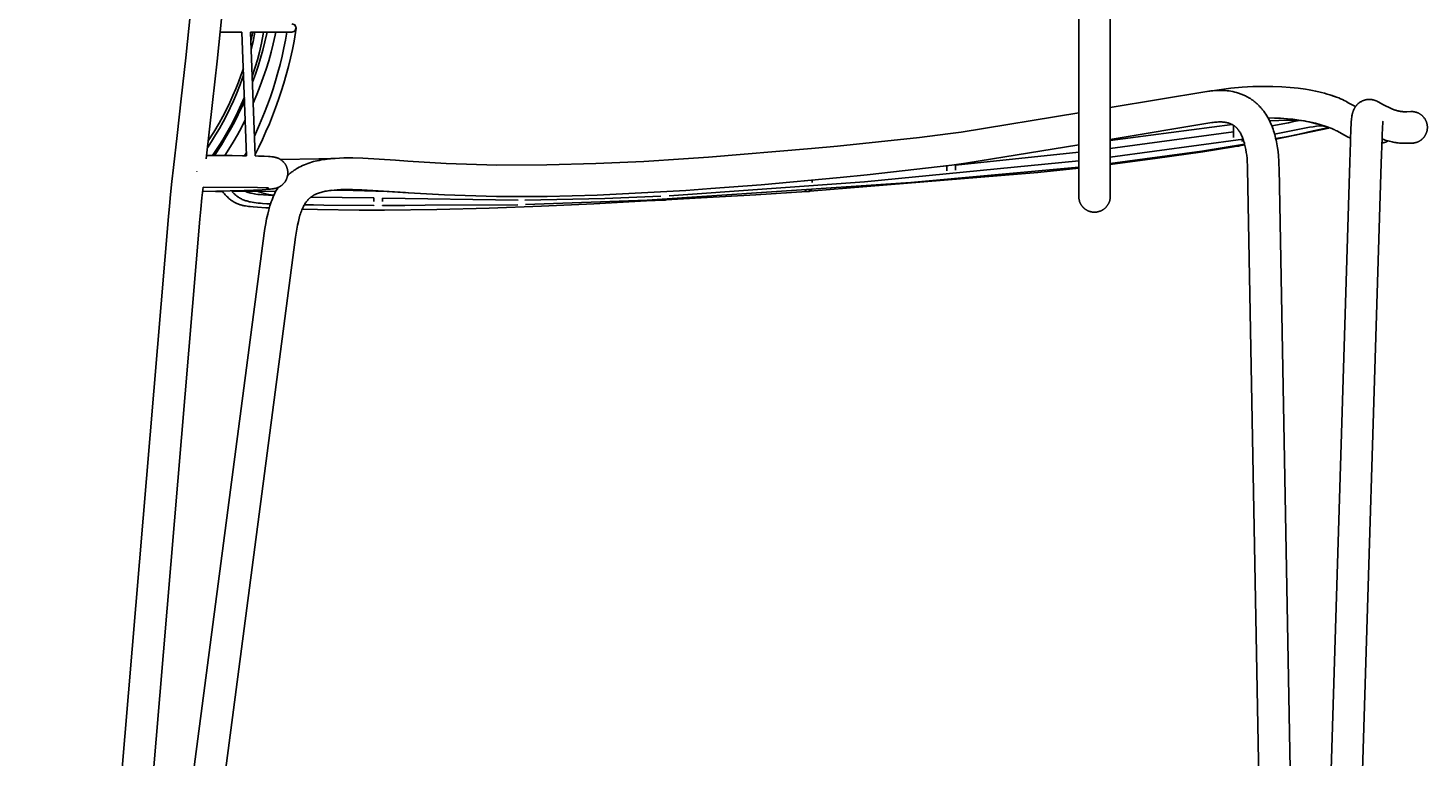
# Model space of a CAD drawing. Header units: centimetres. Extents: x 10373 to 15023, y -13038 to -10428.
# Tile 15 of 22: x 12276 to 12765, y -11287 to -11032. Entities that reach past the tile are written whole.
import ezdxf

# ---------------------------------------------------------------- set-up
doc = ezdxf.new("R2010")
doc.units = ezdxf.units.CM
doc.layers.add('CC-DIMENSION', color=251, linetype='Continuous')
doc.layers.add('Livello 1', color=250, linetype='Continuous')
doc.styles.add('Cassina', font='arial.ttf')
doc.dimstyles.new('ABACO custom interiors_ass', dxfattribs={"dimtxt": 3, "dimasz": 1, "dimexe": 1, "dimexo": 2, "dimgap": 0.5, "dimtad": 0, "dimdec": 1, "dimlfac": 0.1, "dimzin": 0, "dimdsep": 46, "dimtxsty": 'Cassina', "dimblk": 'NONE', "dimcen": 1, "dimclrd": 256, "dimclre": 256, "dimclrt": 7, "dimadec": 0, "dimazin": 0, "dimtfac": 1, "dimtdec": 1, "dimtofl": 0, "dimtmove": 1, "dimatfit": 2, "dimldrblk": 'OBLIQUE', "dimfxl": 1, "dimfxlon": 1, "dimtolj": 1, "dimtzin": 0, "dimarcsym": 1})

# ---------------------------------------------------------------- blocks, each defined once
blk = doc.blocks.new('*D108')
at = {"layer": 'CC-DIMENSION', "lineweight": -2, "transparency": 16777216}
for p, q in [((12116.32, -10677.02), (12076.32, -10677.02)), ((12096.32, -10677.02), (12096.32, -10979.45)), ((12096.32, -11532.47), (12096.32, -11230.04)), ((12116.32, -11532.47), (12076.32, -11532.47))]:
    blk.add_line(p, q, dxfattribs=at)
at = {"layer": 'Defpoints', "color": 0, "transparency": 16777216}
for p in [(12096.32, -10677.02), (12310.01, -10677.02), (12295.14, -11532.47)]:
    blk.add_point(p, dxfattribs=at)
at = {"layer": 'CC-DIMENSION', "color": 7, "transparency": 16777216, "char_height": 60, "attachment_point": 5, "rotation": 90, "style": 'Cassina'}
for s, insert in [("\\A1;[33.7'']", (12144.77, -11104.75)), ('\\A1;85.5', (12055.69, -11104.75))]:
    blk.add_mtext(s, dxfattribs=dict(at, insert=insert))
blk = doc.blocks.new('_None')
blk = doc.blocks.new('_Oblique')
at = {"color": 0, "linetype": 'ByBlock', "lineweight": -2}
blk.add_line((-0.5, -0.5), (0.5, 0.5), dxfattribs=at)
blk = doc.blocks.new('*D109')
at = {"layer": 'CC-DIMENSION', "lineweight": -2, "transparency": 16777216}
for p, q in [((12370.69, -10528.41), (12370.69, -10488.41)), ((12764.55, -10528.41), (12764.55, -10488.41)), ((12370.69, -10508.41), (12442.32, -10508.41)), ((12764.55, -10508.41), (12692.91, -10508.41))]:
    blk.add_line(p, q, dxfattribs=at)
at = {"layer": 'Defpoints', "color": 0, "transparency": 16777216}
for p in [(12370.69, -10508.41), (12370.69, -11015.72), (12764.55, -11066.36)]:
    blk.add_point(p, dxfattribs=at)
at = {"layer": 'CC-DIMENSION', "color": 7, "transparency": 16777216, "char_height": 60, "attachment_point": 5, "style": 'Cassina'}
for s, insert in [('\\A1;39.4', (12567.62, -10467.75)), ("\\A1;[15.5'']", (12567.62, -10556.86))]:
    blk.add_mtext(s, dxfattribs=dict(at, insert=insert))
blk = doc.blocks.new('*D112')
at = {"layer": 'CC-DIMENSION', "lineweight": -2, "transparency": 16777216}
for p, q in [((12283.36, -11807.11), (12283.36, -11847.11)), ((12764.3, -11807.11), (12764.3, -11847.11)), ((12283.36, -11827.11), (12398.54, -11827.11)), ((12764.3, -11827.11), (12649.12, -11827.11))]:
    blk.add_line(p, q, dxfattribs=at)
at = {"layer": 'Defpoints', "color": 0, "transparency": 16777216}
for p in [(12283.36, -10683.88), (12764.3, -11067.77), (12283.36, -11827.11)]:
    blk.add_point(p, dxfattribs=at)
at = {"layer": 'CC-DIMENSION', "color": 7, "transparency": 16777216, "char_height": 60, "attachment_point": 5, "style": 'Cassina'}
for s, insert in [('\\A1;48.1', (12523.83, -11786.48)), ("\\A1;[18.9'']", (12523.83, -11875.57))]:
    blk.add_mtext(s, dxfattribs=dict(at, insert=insert))

msp = doc.modelspace()

# ---------------------------------------------------------------- linework, layer by layer
at = {"layer": 'Livello 1'}
for points in [[(12339.77, -10887.97), (12339.62, -10904.88), (12338.18, -10950.16), (12335.66, -10991.09), (12332.56, -11027), (12330.95, -11042.87), (12329.39, -11057.24), (12327.95, -11070.03), (12326.67, -11081.17), (12326.12, -11086.1), (12325.64, -11090.59), (12325.23, -11094.63), (12324.9, -11098.23)], [(12338.08, -11078.2), (12340.33, -11058.46), (12341.89, -11044.02), (12343.51, -11028.06), (12345.11, -11010.67), (12346.63, -10991.91), (12349.17, -10950.69), (12350.62, -10905.05), (12350.77, -10887.97)], [(12642.64, -10916.97), (12642.64, -11041.55)], [(12653.64, -11041.55), (12653.64, -10916.97)], [(12342.93, -11033.97), (12350.57, -11033.97)], [(12350.57, -11033.97), (12352.13, -11077.09)], [(12353.57, -11033.97), (12367.97, -11033.97)], [(12353.57, -11033.97), (12355.14, -11077.15)], [(12354.31, -11033.97), (12353.69, -11037.06)], [(12355.04, -11033.97), (12354.42, -11037.16), (12353.8, -11039.92)], [(12358.08, -11033.97), (12357.97, -11034.62), (12357.36, -11037.78), (12356.64, -11040.91), (12355.96, -11043.56), (12355.2, -11046.19), (12354.15, -11049.45)], [(12359.31, -11033.97), (12358.57, -11037.31), (12357.85, -11040.18), (12357.05, -11043.02), (12356.18, -11045.84), (12355.23, -11048.63), (12354.22, -11051.4)], [(12362.37, -11033.97), (12362.15, -11035.03), (12361.49, -11038), (12360.74, -11040.95), (12359.91, -11043.92), (12359, -11046.87), (12358.01, -11049.79), (12356.94, -11052.69), (12355.75, -11055.69), (12354.49, -11058.66)], [(12366.2, -11033.97), (12365.74, -11036.7), (12365.22, -11039.41), (12364.59, -11042.3), (12363.9, -11045.18), (12363.14, -11048.04), (12362.32, -11050.88), (12361.44, -11053.69), (12360.5, -11056.48), (12359.51, -11059.24), (12358.46, -11061.99), (12356.74, -11066.15), (12354.9, -11070.25)], [(12369.45, -11032.5), (12369.23, -11034.01), (12368.73, -11037.02), (12368.16, -11040.01), (12367.52, -11042.97), (12366.81, -11045.91), (12366.03, -11048.84), (12365.19, -11051.75), (12364.3, -11054.62), (12363.34, -11057.46), (12362.32, -11060.29), (12361.25, -11063.09), (12360.12, -11065.87), (12358.93, -11068.63), (12357.69, -11071.36), (12356.4, -11074.06), (12355.12, -11076.62)], [(12367.97, -11033.97), (12369.03, -11033.53), (12369.47, -11032.47), (12369.03, -11031.41), (12367.97, -11030.97)], [(12642.64, -11041.55), (12642.64, -11075.78)], [(12653.64, -11075.78), (12653.64, -11041.55)], [(12351.05, -11046.67), (12350.22, -11049.05), (12349.34, -11051.41), (12348.4, -11053.75), (12347.41, -11056.07), (12346.29, -11058.51), (12345.11, -11060.92), (12343.87, -11063.31), (12342.58, -11065.66), (12340.74, -11068.79), (12338.81, -11071.85)], [(12351.13, -11049), (12349.95, -11052.25), (12348.66, -11055.46), (12347.58, -11057.94), (12346.44, -11060.39), (12345.24, -11062.82), (12343.98, -11065.21), (12342.7, -11067.52), (12341.36, -11069.8), (12339.97, -11072.04), (12338.53, -11074.25)], [(12739.25, -11059.92), (12738.03, -11059.28), (12736.71, -11058.56), (12736.19, -11058.27), (12736.19, -11058.27), (12736.2, -11058.27), (12736.2, -11058.27), (12735.81, -11058.06), (12735.24, -11057.76), (12734.66, -11057.48), (12734.02, -11057.19), (12733.37, -11056.91), (12732.63, -11056.62), (12731.9, -11056.35), (12731.08, -11056.06), (12730.25, -11055.8), (12729.34, -11055.52), (12728.43, -11055.26), (12727.42, -11055), (12726.41, -11054.76), (12725.32, -11054.51), (12724.21, -11054.29), (12723.02, -11054.07), (12721.82, -11053.87), (12719.24, -11053.5), (12716.47, -11053.21), (12713.5, -11053), (12710.34, -11052.88), (12706.99, -11052.86), (12703.44, -11052.95), (12699.7, -11053.17), (12695.76, -11053.52), (12691.62, -11054.02), (12687.56, -11054.63)], [(12351.41, -11056.66), (12350.3, -11059.2), (12349.14, -11061.71), (12347.91, -11064.19), (12346.62, -11066.64), (12345.27, -11069.07), (12343.86, -11071.46), (12342.4, -11073.82), (12340.31, -11076.99)], [(12351.46, -11058.07), (12350.4, -11060.38), (12349.29, -11062.67), (12347.91, -11065.35), (12346.48, -11068), (12344.98, -11070.62), (12343.42, -11073.21), (12341, -11076.99)], [(12687.29, -11054.67), (12653.64, -11060.21)], [(12712.47, -11078.96), (12712.33, -11077.04), (12712.19, -11075.62), (12712, -11074.25), (12711.78, -11072.89), (12711.65, -11072.23), (12711.51, -11071.57), (12711.36, -11070.92), (12711.2, -11070.27), (12711.03, -11069.63), (12710.85, -11069.01), (12710.65, -11068.38), (12710.45, -11067.76), (12710.23, -11067.15), (12709.99, -11066.55), (12709.74, -11065.96), (12709.48, -11065.37), (12709.21, -11064.79), (12708.92, -11064.23), (12708.61, -11063.67), (12708.29, -11063.12), (12707.95, -11062.58), (12707.59, -11062.05), (12707.22, -11061.53), (12706.83, -11061.03), (12706.63, -11060.78), (12706.42, -11060.53), (12706.21, -11060.29), (12706, -11060.05), (12705.78, -11059.82), (12705.56, -11059.59), (12705.33, -11059.36), (12705.1, -11059.14), (12704.86, -11058.92), (12704.62, -11058.7), (12704.38, -11058.49), (12704.13, -11058.28), (12703.88, -11058.08), (12703.62, -11057.88), (12703.36, -11057.69), (12703.1, -11057.51), (12702.83, -11057.32), (12702.55, -11057.14), (12702.28, -11056.97), (12702, -11056.8), (12701.71, -11056.64), (12701.43, -11056.48), (12701.14, -11056.33), (12700.85, -11056.18), (12700.55, -11056.04), (12700.25, -11055.9), (12699.94, -11055.77), (12699.64, -11055.64), (12699.33, -11055.52), (12699.02, -11055.41), (12698.71, -11055.3), (12698.39, -11055.2), (12697.75, -11055), (12697.1, -11054.84), (12696.44, -11054.69), (12695.78, -11054.57), (12695.1, -11054.46), (12694.42, -11054.38), (12693.74, -11054.32), (12693.05, -11054.28), (12692.35, -11054.26), (12691.64, -11054.26), (12690.93, -11054.28), (12690.22, -11054.32), (12689.49, -11054.38), (12688.75, -11054.46), (12688.02, -11054.56), (12687.29, -11054.67)], [(12731.9, -11056.35), (12730.25, -11055.8), (12730.25, -11055.8)], [(12732.57, -11056.6), (12732, -11056.39)], [(12744.33, -11057.41), (12744.22, -11057.4), (12744.12, -11057.4), (12744.01, -11057.4), (12743.91, -11057.4), (12743.8, -11057.41), (12743.7, -11057.41), (12743.59, -11057.42), (12743.49, -11057.43), (12743.38, -11057.44), (12743.28, -11057.45), (12743.17, -11057.47), (12743.07, -11057.49), (12742.97, -11057.5), (12742.86, -11057.53), (12742.76, -11057.55), (12742.66, -11057.57), (12742.48, -11057.62), (12742.3, -11057.67), (12742.13, -11057.73), (12741.96, -11057.8), (12741.78, -11057.86), (12741.61, -11057.94), (12741.45, -11058.02), (12741.28, -11058.11), (12741.12, -11058.2), (12740.96, -11058.29), (12740.8, -11058.4), (12740.65, -11058.5), (12740.5, -11058.61), (12740.36, -11058.73), (12740.22, -11058.85), (12740.08, -11058.97), (12739.96, -11059.08), (12739.86, -11059.18), (12739.76, -11059.29), (12739.67, -11059.39), (12739.58, -11059.5), (12739.49, -11059.6), (12739.4, -11059.71), (12739.32, -11059.82), (12739.24, -11059.93), (12739.17, -11060.04), (12739.1, -11060.14), (12739.03, -11060.25), (12738.96, -11060.37), (12738.9, -11060.48), (12738.84, -11060.59), (12738.78, -11060.7), (12738.72, -11060.81), (12738.64, -11060.98), (12738.57, -11061.14), (12738.5, -11061.3), (12738.44, -11061.46), (12738.39, -11061.62), (12738.33, -11061.77), (12738.29, -11061.93), (12738.24, -11062.08), (12738.18, -11062.33), (12738.12, -11062.59), (12738.06, -11062.84), (12738.01, -11063.1), (12737.94, -11063.58), (12737.87, -11064.05), (12737.82, -11064.55), (12737.77, -11065.06), (12737.7, -11066.16), (12737.63, -11067.42), (12737.57, -11068.85), (12737.51, -11070.48), (12737.45, -11072.32), (12737.25, -11079.3)], [(12747.11, -11058.22), (12746.97, -11058.14), (12746.83, -11058.07), (12746.68, -11058), (12746.53, -11057.93), (12746.37, -11057.86), (12746.21, -11057.8), (12746.04, -11057.74), (12745.87, -11057.68), (12745.69, -11057.63), (12745.51, -11057.58), (12745.33, -11057.53), (12745.14, -11057.5), (12744.94, -11057.46), (12744.74, -11057.44), (12744.54, -11057.42), (12744.43, -11057.41), (12744.33, -11057.41)], [(12756.19, -11061.72), (12755.83, -11061.7), (12755.62, -11061.68), (12755.4, -11061.66), (12755.18, -11061.63), (12754.97, -11061.6), (12754.75, -11061.56), (12754.54, -11061.52), (12754.33, -11061.47), (12754.11, -11061.43), (12753.85, -11061.36), (12753.59, -11061.29), (12753.33, -11061.21), (12753.07, -11061.13), (12752.78, -11061.03), (12752.49, -11060.93), (12752.13, -11060.78), (12751.41, -11060.48), (12750.71, -11060.15), (12749.9, -11059.74), (12749.03, -11059.28), (12747.11, -11058.22)], [(12642.64, -11062.08), (12601.64, -11068.79), (12596.89, -11069.45), (12587.08, -11070.71), (12558.38, -11073.75), (12549.33, -11074.58), (12513.37, -11077.57), (12504.73, -11078.17), (12490.88, -11079.03), (12474.1, -11079.83), (12456.97, -11080.29), (12439.53, -11080.3), (12421.83, -11079.77), (12408.42, -11078.95), (12404.11, -11078.64), (12392.77, -11077.95), (12389.3, -11077.85), (12386.17, -11077.85), (12384.63, -11077.89), (12383.09, -11077.97), (12381.66, -11078.08), (12380.25, -11078.23), (12379.55, -11078.32), (12378.85, -11078.43), (12378.16, -11078.54), (12377.47, -11078.67), (12376.81, -11078.81), (12376.16, -11078.96), (12375.51, -11079.13), (12374.86, -11079.31), (12374.22, -11079.51), (12373.59, -11079.73), (12372.97, -11079.96), (12372.35, -11080.21)], [(12758.6, -11061.67), (12757.14, -11061.73), (12756.9, -11061.73), (12756.66, -11061.73), (12756.43, -11061.73), (12756.19, -11061.72)], [(12759.08, -11061.67), (12758.96, -11061.66), (12758.84, -11061.66), (12758.72, -11061.66), (12758.6, -11061.67)], [(12759.07, -11072.66), (12759.19, -11072.65), (12759.3, -11072.64), (12759.42, -11072.63), (12759.54, -11072.62), (12759.66, -11072.6), (12759.78, -11072.58), (12759.9, -11072.56), (12760.02, -11072.53), (12760.14, -11072.5), (12760.26, -11072.47), (12760.38, -11072.44), (12760.5, -11072.4), (12760.62, -11072.36), (12760.74, -11072.32), (12760.86, -11072.28), (12760.98, -11072.23), (12761.1, -11072.17), (12761.21, -11072.12), (12761.33, -11072.06), (12761.45, -11072), (12761.56, -11071.94), (12761.67, -11071.87), (12761.79, -11071.8), (12761.9, -11071.73), (12762.01, -11071.66), (12762.11, -11071.58), (12762.22, -11071.5), (12762.32, -11071.41), (12762.42, -11071.33), (12762.52, -11071.24), (12762.62, -11071.15), (12762.72, -11071.06), (12762.81, -11070.96), (12762.9, -11070.86), (12762.99, -11070.76), (12763.08, -11070.66), (12763.16, -11070.56), (12763.24, -11070.45), (12763.32, -11070.34), (12763.4, -11070.23), (12763.47, -11070.12), (12763.54, -11070.01), (12763.6, -11069.9), (12763.67, -11069.78), (12763.73, -11069.67), (12763.79, -11069.55), (12763.84, -11069.44), (12763.89, -11069.32), (12763.94, -11069.2), (12763.99, -11069.08), (12764.03, -11068.96), (12764.07, -11068.84), (12764.11, -11068.72), (12764.14, -11068.6), (12764.17, -11068.48), (12764.2, -11068.36), (12764.23, -11068.24), (12764.25, -11068.12), (12764.27, -11068), (12764.29, -11067.88), (12764.3, -11067.76), (12764.31, -11067.64), (12764.32, -11067.53), (12764.33, -11067.41), (12764.33, -11067.29), (12764.33, -11067.17), (12764.33, -11067.04), (12764.33, -11066.92), (12764.32, -11066.79), (12764.31, -11066.66), (12764.3, -11066.54), (12764.28, -11066.41), (12764.26, -11066.28), (12764.24, -11066.15), (12764.21, -11066.02), (12764.19, -11065.89), (12764.15, -11065.76), (12764.12, -11065.63), (12764.08, -11065.5), (12764.03, -11065.37), (12763.99, -11065.24), (12763.94, -11065.11), (12763.89, -11064.99), (12763.83, -11064.86), (12763.77, -11064.73), (12763.71, -11064.61), (12763.64, -11064.49), (12763.57, -11064.36), (12763.5, -11064.24), (12763.42, -11064.12), (12763.34, -11064.01), (12763.26, -11063.89), (12763.17, -11063.78), (12763.08, -11063.67), (12762.99, -11063.56), (12762.9, -11063.45), (12762.8, -11063.35), (12762.7, -11063.25), (12762.6, -11063.15), (12762.49, -11063.05), (12762.38, -11062.96), (12762.27, -11062.87), (12762.16, -11062.78), (12762.05, -11062.7), (12761.93, -11062.62), (12761.82, -11062.54), (12761.7, -11062.47), (12761.58, -11062.4), (12761.46, -11062.33), (12761.34, -11062.26), (12761.21, -11062.2), (12761.09, -11062.14), (12760.96, -11062.09), (12760.84, -11062.04), (12760.71, -11061.99), (12760.59, -11061.95), (12760.46, -11061.91), (12760.33, -11061.87), (12760.21, -11061.83), (12760.08, -11061.8), (12759.95, -11061.78), (12759.83, -11061.75), (12759.7, -11061.73), (12759.58, -11061.71), (12759.45, -11061.7), (12759.33, -11061.68), (12759.21, -11061.67), (12759.08, -11061.67)], [(12351.69, -11064.56), (12350.35, -11067.17), (12348.95, -11069.74), (12347.49, -11072.28), (12345.98, -11074.78), (12344.57, -11077.01)], [(12653.64, -11071.37), (12689.09, -11065.52)], [(12653.64, -11071.79), (12696.15, -11066.13)], [(12689.09, -11065.52), (12689.56, -11065.45), (12690.03, -11065.39), (12690.5, -11065.34), (12690.97, -11065.3), (12691.38, -11065.27), (12691.78, -11065.26), (12692.18, -11065.26), (12692.59, -11065.27), (12692.93, -11065.29), (12693.27, -11065.32), (12693.6, -11065.36), (12693.94, -11065.41), (12694.22, -11065.46), (12694.51, -11065.53), (12694.79, -11065.6), (12695.06, -11065.68), (12695.18, -11065.72), (12695.3, -11065.76), (12695.42, -11065.8), (12695.54, -11065.85), (12695.66, -11065.9), (12695.77, -11065.95), (12695.89, -11066), (12696, -11066.05), (12696.1, -11066.11), (12696.21, -11066.16), (12696.31, -11066.22), (12696.41, -11066.28), (12696.51, -11066.34), (12696.61, -11066.4), (12696.71, -11066.46), (12696.81, -11066.53), (12696.9, -11066.6), (12697, -11066.67), (12697.09, -11066.74), (12697.18, -11066.81), (12697.27, -11066.89), (12697.36, -11066.97), (12697.45, -11067.04), (12697.54, -11067.12), (12697.63, -11067.21), (12697.72, -11067.3), (12697.81, -11067.4), (12697.89, -11067.49), (12697.98, -11067.58), (12698.06, -11067.68), (12698.14, -11067.78), (12698.22, -11067.88), (12698.4, -11068.11), (12698.57, -11068.34), (12698.73, -11068.58), (12698.88, -11068.83), (12699.05, -11069.11), (12699.21, -11069.4), (12699.36, -11069.69), (12699.5, -11069.99), (12699.65, -11070.34), (12699.8, -11070.68), (12699.93, -11071.03), (12700.06, -11071.39), (12700.2, -11071.79), (12700.32, -11072.2), (12700.44, -11072.61), (12700.55, -11073.02), (12700.67, -11073.47), (12700.77, -11073.94), (12700.87, -11074.4), (12700.96, -11074.86), (12701.13, -11075.89), (12701.26, -11076.92), (12701.38, -11078.05), (12701.47, -11079.18), (12701.53, -11080.39), (12701.57, -11081.61)], [(12696.64, -11066.42), (12696.64, -11070.64)], [(12708.71, -11063.85), (12710.91, -11063.9), (12713.1, -11063.99), (12715.25, -11064.14), (12717.4, -11064.35), (12719.42, -11064.61), (12721.44, -11064.93), (12723.34, -11065.29), (12724.28, -11065.5), (12725.23, -11065.72), (12726.76, -11066.13), (12727.53, -11066.35), (12728.29, -11066.58), (12728.99, -11066.82), (12729.68, -11067.07), (12730.32, -11067.31), (12730.95, -11067.56), (12731.63, -11067.87), (12731.97, -11068.03), (12732.31, -11068.2), (12732.69, -11068.4), (12735.38, -11069.87), (12736.43, -11070.41), (12737.5, -11070.92)], [(12709.23, -11064.84), (12712.51, -11064.72), (12715.12, -11064.69), (12717.73, -11064.7), (12720.34, -11064.77)], [(12710.03, -11066.63), (12715.88, -11065.53), (12717.65, -11065.17), (12718.29, -11065.04), (12719.65, -11064.75)], [(12711, -11069.51), (12723.16, -11067.12), (12724.41, -11066.93), (12725.6, -11066.77), (12726.74, -11066.67), (12727.89, -11066.6)], [(12711.03, -11063.9), (12712.9, -11063.98), (12715.5, -11064.17), (12717.9, -11064.42), (12720.1, -11064.73), (12721.11, -11064.9), (12722.11, -11065.09), (12723.02, -11065.27), (12723.93, -11065.47), (12724.74, -11065.67), (12725.54, -11065.88), (12726.25, -11066.08), (12726.96, -11066.29), (12727.57, -11066.49), (12728.18, -11066.7), (12728.69, -11066.89), (12729.2, -11067.09), (12729.58, -11067.25), (12729.96, -11067.42)], [(12711.4, -11071.06), (12714.99, -11070.41), (12719.52, -11069.52), (12724.41, -11068.38), (12726.69, -11067.86), (12727.81, -11067.63), (12728.95, -11067.42), (12729.7, -11067.3)], [(12711.44, -11071.26), (12729.96, -11067.42)], [(12748.24, -11079.64), (12748.51, -11070.84), (12748.56, -11069.27), (12748.62, -11067.93), (12748.68, -11066.83), (12748.74, -11065.96), (12748.8, -11065.35), (12748.82, -11065.18), (12748.84, -11065.02), (12748.85, -11065), (12748.85, -11064.99), (12748.85, -11064.99)], [(12653.64, -11074.53), (12696.64, -11068.76)], [(12653.64, -11077.55), (12700.03, -11071.29)], [(12653.64, -11079.75), (12685.55, -11075.46), (12700.55, -11073)], [(12699.64, -11071.35), (12699.64, -11072.12)], [(12750.65, -11071.89), (12750.52, -11071.96), (12750.39, -11072.03), (12750.26, -11072.1), (12750.13, -11072.16), (12750, -11072.22), (12749.86, -11072.27), (12749.73, -11072.33), (12749.59, -11072.37), (12749.45, -11072.42), (12749.31, -11072.46), (12749.17, -11072.5), (12749.02, -11072.53), (12748.88, -11072.56), (12748.74, -11072.59), (12748.59, -11072.61), (12748.45, -11072.63)], [(12748.5, -11071.17), (12749.11, -11071.4), (12749.63, -11071.58), (12750.11, -11071.73), (12750.6, -11071.88), (12751.09, -11072.01), (12751.58, -11072.13), (12752, -11072.23), (12752.42, -11072.31), (12752.84, -11072.39), (12753.26, -11072.46), (12753.69, -11072.52), (12754.11, -11072.58), (12754.54, -11072.63), (12754.97, -11072.66), (12755.69, -11072.71), (12756.13, -11072.72), (12756.57, -11072.73), (12757.01, -11072.73), (12757.45, -11072.72), (12757.87, -11072.71), (12759.07, -11072.66)], [(12352.13, -11077.09), (12350.78, -11077.07), (12347.12, -11077.03), (12342.8, -11077), (12338.22, -11076.98)], [(12352.09, -11075.94), (12351.5, -11077.08)], [(12366.56, -11083.13), (12366.56, -11083), (12366.56, -11082.87), (12366.56, -11082.73), (12366.55, -11082.6), (12366.53, -11082.46), (12366.52, -11082.33), (12366.5, -11082.2), (12366.48, -11082.06), (12366.45, -11081.93), (12366.42, -11081.79), (12366.39, -11081.66), (12366.36, -11081.53), (12366.32, -11081.4), (12366.27, -11081.27), (12366.23, -11081.14), (12366.18, -11081.01), (12366.13, -11080.88), (12366.07, -11080.76), (12366.01, -11080.63), (12365.95, -11080.51), (12365.89, -11080.39), (12365.82, -11080.27), (12365.75, -11080.15), (12365.68, -11080.03), (12365.6, -11079.92), (12365.53, -11079.81), (12365.45, -11079.7), (12365.36, -11079.6), (12365.28, -11079.49), (12365.19, -11079.39), (12365.1, -11079.29), (12365.01, -11079.19), (12364.88, -11079.06), (12364.74, -11078.93), (12364.66, -11078.86), (12364.58, -11078.79), (12364.5, -11078.73), (12364.42, -11078.67), (12364.34, -11078.6), (12364.27, -11078.55), (12364.18, -11078.49), (12364.1, -11078.43), (12364.02, -11078.38), (12363.94, -11078.33), (12363.85, -11078.27), (12363.77, -11078.22), (12363.68, -11078.18), (12363.59, -11078.13), (12363.42, -11078.04), (12363.24, -11077.96), (12363.05, -11077.88), (12362.87, -11077.81), (12362.68, -11077.75), (12362.49, -11077.69), (12362.3, -11077.64), (12362.09, -11077.58), (12361.9, -11077.54), (12361.72, -11077.51), (12361.56, -11077.49), (12361.28, -11077.45), (12361.01, -11077.41), (12360.44, -11077.36), (12359.82, -11077.32), (12358.3, -11077.24), (12356.33, -11077.18), (12355.14, -11077.15)], [(12369.25, -11105.5), (12369.45, -11104.08), (12369.69, -11102.66), (12369.94, -11101.31), (12370.24, -11099.97), (12370.51, -11098.9), (12370.82, -11097.84), (12370.98, -11097.34), (12371.14, -11096.86), (12371.32, -11096.39), (12371.5, -11095.93), (12371.66, -11095.56), (12371.83, -11095.19), (12372.01, -11094.82), (12372.2, -11094.46), (12372.37, -11094.15), (12372.56, -11093.84), (12372.75, -11093.54), (12372.96, -11093.25), (12373.13, -11093), (12373.32, -11092.77), (12373.52, -11092.54), (12373.72, -11092.31), (12373.82, -11092.21), (12373.92, -11092.11), (12374.02, -11092.01), (12374.13, -11091.92), (12374.23, -11091.82), (12374.34, -11091.73), (12374.45, -11091.64), (12374.56, -11091.55), (12374.67, -11091.46), (12374.79, -11091.37), (12374.9, -11091.29), (12375.02, -11091.21), (12375.14, -11091.13), (12375.26, -11091.05), (12375.39, -11090.97), (12375.51, -11090.9), (12375.78, -11090.75), (12376.06, -11090.61), (12376.34, -11090.47), (12376.62, -11090.35), (12376.63, -11090.34), (12376.97, -11090.21), (12377.32, -11090.08), (12377.68, -11089.96), (12378.05, -11089.84), (12378.43, -11089.74), (12378.82, -11089.64), (12379.22, -11089.54), (12379.62, -11089.46), (12380.12, -11089.37), (12380.62, -11089.28), (12381.13, -11089.21), (12381.65, -11089.14), (12382.71, -11089.03), (12383.79, -11088.95), (12385.1, -11088.88), (12386.43, -11088.85), (12389.13, -11088.85), (12392.37, -11088.94), (12407.61, -11089.92), (12408.73, -11090), (12421.31, -11090.76), (12439.38, -11091.3), (12457.13, -11091.29), (12474.52, -11090.82), (12505.47, -11089.15), (12514.17, -11088.54), (12531.75, -11087.16), (12559.41, -11084.7), (12568.84, -11083.78), (12598.36, -11080.35), (12603.2, -11079.68), (12642.64, -11073.24)], [(12599.64, -11080.34), (12642.64, -11075.83)], [(12641.32, -11073.47), (12642.64, -11073.28)], [(12642.64, -11075.78), (12642.64, -11078.72)], [(12653.64, -11080.12), (12669.37, -11078.08), (12685.98, -11075.66), (12696.69, -11073.92), (12697.99, -11073.7)], [(12653.64, -11078.72), (12653.64, -11075.78)], [(12697.45, -11073.54), (12697.49, -11073.56), (12697.53, -11073.58), (12697.58, -11073.6), (12697.62, -11073.61), (12697.66, -11073.63), (12697.7, -11073.64), (12697.75, -11073.65), (12697.79, -11073.67), (12697.83, -11073.68), (12697.88, -11073.68), (12697.92, -11073.69), (12697.97, -11073.7), (12698.01, -11073.7), (12698.05, -11073.71), (12698.1, -11073.71), (12698.14, -11073.71)], [(12698.14, -11073.71), (12698.18, -11073.71), (12698.22, -11073.71), (12698.26, -11073.7), (12698.29, -11073.7), (12698.33, -11073.7), (12698.37, -11073.69), (12698.41, -11073.69), (12698.45, -11073.68), (12698.48, -11073.67), (12698.52, -11073.66), (12698.56, -11073.65), (12698.6, -11073.64), (12698.63, -11073.63), (12698.67, -11073.61), (12698.7, -11073.6), (12698.74, -11073.58), (12698.78, -11073.57), (12698.81, -11073.55), (12698.85, -11073.53), (12698.88, -11073.52), (12698.91, -11073.5), (12698.95, -11073.48), (12698.98, -11073.45), (12699.01, -11073.43), (12699.04, -11073.41), (12699.07, -11073.39), (12699.1, -11073.36), (12699.13, -11073.34), (12699.16, -11073.31), (12699.19, -11073.29), (12699.21, -11073.26), (12699.24, -11073.23)], [(12698.79, -11073.56), (12700.61, -11073.25)], [(12334.81, -11082.52), (12334.81, -11082.47)], [(12377.41, -11078.16), (12364, -11078.37)], [(12372.35, -11080.21), (12371.73, -11080.49), (12371.13, -11080.77), (12370.54, -11081.08), (12369.97, -11081.4), (12369.68, -11081.57), (12369.39, -11081.75), (12369.11, -11081.93), (12368.83, -11082.12), (12368.55, -11082.31), (12368.27, -11082.51), (12368, -11082.71), (12367.74, -11082.92), (12367.41, -11083.18), (12367.09, -11083.45), (12366.78, -11083.73), (12366.48, -11084.01)], [(12381.34, -11078.11), (12377.41, -11078.16)], [(12381.66, -11078.08), (12381.34, -11078.11)], [(12449.49, -11094.11), (12492.03, -11092.54), (12584.01, -11086.38), (12642.64, -11081.01)], [(12499.62, -11091.02), (12567.91, -11086.21), (12642.64, -11078.85)], [(12548.74, -11089.45), (12628.41, -11082.94), (12642.64, -11081.41)], [(12595.55, -11080.73), (12596.64, -11080.62)], [(12596.64, -11080.58), (12596.64, -11082.36)], [(12599.64, -11080.18), (12599.64, -11082.11)], [(12642.64, -11078.72), (12642.64, -11091.27)], [(12653.64, -11091.27), (12653.64, -11078.72)], [(12709.44, -11507.58), (12701.57, -11081.61)], [(12712.57, -11081.41), (12712.53, -11080.18), (12712.47, -11078.96)], [(12720.44, -11507.37), (12712.57, -11081.41)], [(12737.25, -11079.3), (12724.1, -11507.31)], [(12735.1, -11507.64), (12748.24, -11079.64)], [(12336.81, -11089.52), (12351.37, -11089.25), (12352.99, -11089.19), (12354.62, -11089.11), (12356.16, -11089.04), (12357.59, -11088.95), (12358.88, -11088.87), (12360.01, -11088.78), (12360.51, -11088.73), (12361, -11088.67), (12361.48, -11088.6), (12361.76, -11088.55), (12362.03, -11088.5), (12362.24, -11088.45), (12362.44, -11088.4), (12362.65, -11088.33), (12362.75, -11088.3), (12362.85, -11088.26), (12363.04, -11088.19), (12363.22, -11088.11), (12363.4, -11088.03), (12363.58, -11087.94), (12363.67, -11087.89), (12363.76, -11087.85), (12363.84, -11087.8), (12363.93, -11087.74), (12364.01, -11087.69), (12364.09, -11087.64), (12364.18, -11087.58), (12364.26, -11087.52), (12364.34, -11087.46), (12364.42, -11087.4), (12364.5, -11087.34), (12364.57, -11087.28), (12364.65, -11087.21), (12364.72, -11087.15), (12364.8, -11087.08), (12364.87, -11087.01), (12364.99, -11086.9), (12365.1, -11086.77), (12365.21, -11086.65), (12365.32, -11086.52), (12365.42, -11086.39), (12365.52, -11086.26), (12365.62, -11086.12), (12365.71, -11085.98), (12365.81, -11085.82), (12365.9, -11085.66), (12365.98, -11085.49), (12366.07, -11085.32), (12366.14, -11085.15), (12366.21, -11084.97), (12366.27, -11084.8), (12366.33, -11084.62), (12366.38, -11084.43), (12366.43, -11084.25), (12366.47, -11084.06), (12366.5, -11083.88), (12366.52, -11083.69), (12366.54, -11083.5), (12366.56, -11083.32), (12366.56, -11083.13)], [(12546.64, -11085.87), (12546.64, -11086.11)], [(12549.64, -11085.6), (12549.64, -11086.38)], [(12335.86, -11099.15), (12336.17, -11095.69), (12336.58, -11091.74), (12336.98, -11087.98)], [(12336.98, -11087.98), (12356.02, -11088.17), (12359.14, -11088.3), (12359.48, -11088.32), (12359.83, -11088.35), (12359.9, -11088.36)], [(12341.25, -11089.47), (12341.41, -11089.5), (12341.58, -11089.53), (12341.75, -11089.55), (12341.91, -11089.57), (12342.08, -11089.58), (12342.25, -11089.59), (12342.41, -11089.59), (12342.58, -11089.59)], [(12342.58, -11089.59), (12342.62, -11089.59), (12342.66, -11089.59), (12343.17, -11089.58), (12343.78, -11089.58)], [(12342.74, -11089.58), (12342.59, -11089.59)], [(12343.78, -11089.58), (12344.11, -11090), (12344.46, -11090.41), (12344.7, -11090.68), (12344.95, -11090.95), (12345.21, -11091.21), (12345.47, -11091.46), (12345.74, -11091.71), (12346.01, -11091.95), (12346.29, -11092.18), (12346.58, -11092.41), (12346.88, -11092.63), (12347.18, -11092.84), (12347.49, -11093.03), (12347.81, -11093.22), (12348.13, -11093.4), (12348.29, -11093.49), (12348.45, -11093.57), (12348.62, -11093.65), (12348.79, -11093.72), (12349.12, -11093.87), (12349.39, -11093.97), (12349.66, -11094.06), (12349.93, -11094.15), (12350.21, -11094.24), (12350.47, -11094.31), (12350.74, -11094.38), (12351.02, -11094.44), (12351.29, -11094.49), (12351.82, -11094.59), (12352.36, -11094.67), (12352.89, -11094.74), (12353.42, -11094.8), (12354.49, -11094.89), (12355.97, -11095.01), (12358.9, -11095.19), (12360.11, -11095.25)], [(12347.07, -11089.53), (12362.44, -11089.39)], [(12347.07, -11089.53), (12347.4, -11089.88), (12347.72, -11090.21), (12348.04, -11090.52), (12348.22, -11090.68), (12348.39, -11090.84), (12348.57, -11090.99), (12348.76, -11091.14), (12348.96, -11091.29), (12349.17, -11091.44), (12349.31, -11091.54), (12349.46, -11091.63), (12349.61, -11091.72), (12349.76, -11091.81), (12350.06, -11091.98), (12350.37, -11092.14), (12350.68, -11092.28), (12350.99, -11092.42), (12351.31, -11092.54), (12351.62, -11092.66), (12351.94, -11092.76), (12352.26, -11092.86), (12352.57, -11092.95), (12352.89, -11093.03), (12353.21, -11093.11), (12353.53, -11093.18), (12354.17, -11093.3), (12354.81, -11093.41), (12355.49, -11093.5), (12356.25, -11093.59), (12357, -11093.66), (12357.74, -11093.72), (12359.22, -11093.8), (12360.55, -11093.85)], [(12351.75, -11089.47), (12351.94, -11089.56), (12352.13, -11089.64), (12352.32, -11089.72), (12352.51, -11089.79), (12352.72, -11089.86), (12352.93, -11089.93), (12353.15, -11089.99), (12353.36, -11090.05), (12353.62, -11090.12), (12353.87, -11090.18), (12354.39, -11090.29), (12354.92, -11090.39), (12355.44, -11090.47), (12356.1, -11090.55), (12356.76, -11090.63), (12358.09, -11090.74), (12359.79, -11090.82), (12361.48, -11090.87)], [(12355.94, -11089.45), (12356.45, -11089.63), (12356.96, -11089.8), (12357.47, -11089.96), (12357.99, -11090.12), (12358.47, -11090.25), (12358.95, -11090.37), (12359.91, -11090.59), (12360.78, -11090.76), (12361.69, -11090.9)], [(12363.15, -11088.15), (12362.83, -11088.68), (12362.53, -11089.22), (12362.21, -11089.83), (12361.9, -11090.45), (12361.62, -11091.08), (12361.35, -11091.71), (12361.06, -11092.41), (12360.8, -11093.12), (12360.55, -11093.83), (12360.32, -11094.56), (12359.9, -11095.98), (12359.54, -11097.42), (12359.17, -11099.08), (12358.85, -11100.76), (12358.58, -11102.41), (12358.35, -11104.07)], [(12371.6, -11095.7), (12376.95, -11095.84), (12391.46, -11096.04), (12400.33, -11096.05), (12418.63, -11095.83), (12436.89, -11095.35), (12455.14, -11094.66), (12473.43, -11093.82), (12491.72, -11092.86), (12497.9, -11092.53)], [(12374.54, -11091.56), (12396.64, -11091.78)], [(12381.94, -11089.11), (12389.4, -11089.15), (12401.27, -11089.55), (12408.62, -11089.99), (12408.62, -11089.99)], [(12396.64, -11093.06), (12396.64, -11091.78)], [(12399.64, -11093.05), (12399.64, -11091.84)], [(12399.64, -11091.84), (12446.96, -11092.52)], [(12449.32, -11092.52), (12477.23, -11091.98), (12496.77, -11091.17)], [(12497.26, -11092.26), (12497.29, -11092.28), (12497.31, -11092.29), (12497.34, -11092.31), (12497.36, -11092.33), (12497.38, -11092.34), (12497.41, -11092.36), (12497.44, -11092.37), (12497.46, -11092.38), (12497.49, -11092.4), (12497.52, -11092.41), (12497.54, -11092.42), (12497.57, -11092.43), (12497.6, -11092.44), (12497.62, -11092.45), (12497.65, -11092.46), (12497.68, -11092.47), (12497.71, -11092.48), (12497.74, -11092.49), (12497.77, -11092.5), (12497.79, -11092.51), (12497.82, -11092.51), (12497.85, -11092.52), (12497.88, -11092.52), (12497.91, -11092.53), (12497.94, -11092.53), (12497.97, -11092.54), (12498, -11092.54), (12498.03, -11092.54), (12498.06, -11092.54), (12498.09, -11092.55), (12498.11, -11092.55), (12498.14, -11092.55)], [(12498.14, -11092.55), (12498.18, -11092.55), (12498.21, -11092.55), (12498.25, -11092.54), (12498.28, -11092.54), (12498.31, -11092.54), (12498.35, -11092.53), (12498.38, -11092.53), (12498.42, -11092.52), (12498.45, -11092.52), (12498.48, -11092.51), (12498.52, -11092.5), (12498.55, -11092.49), (12498.58, -11092.48), (12498.62, -11092.47), (12498.65, -11092.46), (12498.68, -11092.45), (12498.72, -11092.43), (12498.75, -11092.42), (12498.78, -11092.41), (12498.81, -11092.39), (12498.84, -11092.37), (12498.87, -11092.36), (12498.9, -11092.34), (12498.93, -11092.32), (12498.96, -11092.3), (12498.99, -11092.29), (12499.02, -11092.27), (12499.05, -11092.25), (12499.07, -11092.22), (12499.1, -11092.2), (12499.13, -11092.18), (12499.15, -11092.16)], [(12498.55, -11092.49), (12510.8, -11091.8), (12529.87, -11090.66), (12547.74, -11089.51)], [(12547.04, -11089.08), (12547.07, -11089.11), (12547.09, -11089.14), (12547.12, -11089.17), (12547.15, -11089.19), (12547.18, -11089.22), (12547.21, -11089.24), (12547.24, -11089.26), (12547.27, -11089.29), (12547.3, -11089.31), (12547.33, -11089.33), (12547.37, -11089.35), (12547.4, -11089.37), (12547.44, -11089.39), (12547.47, -11089.41), (12547.51, -11089.43), (12547.54, -11089.44), (12547.58, -11089.46), (12547.61, -11089.47), (12547.65, -11089.49), (12547.69, -11089.5), (12547.73, -11089.51), (12547.76, -11089.52), (12547.8, -11089.53), (12547.84, -11089.54), (12547.88, -11089.54), (12547.92, -11089.55), (12547.95, -11089.56), (12547.99, -11089.56), (12548.03, -11089.56), (12548.07, -11089.57), (12548.11, -11089.57), (12548.14, -11089.57)], [(12548.14, -11089.57), (12548.19, -11089.57), (12548.23, -11089.57), (12548.28, -11089.56), (12548.32, -11089.56), (12548.36, -11089.55), (12548.41, -11089.55), (12548.45, -11089.54), (12548.5, -11089.53), (12548.54, -11089.51), (12548.59, -11089.5), (12548.63, -11089.49), (12548.67, -11089.47), (12548.72, -11089.46), (12548.76, -11089.44), (12548.8, -11089.42), (12548.84, -11089.4), (12548.88, -11089.37), (12548.92, -11089.35), (12548.96, -11089.33), (12549, -11089.3), (12549.04, -11089.27), (12549.07, -11089.25), (12549.11, -11089.22), (12549.14, -11089.19), (12549.18, -11089.16), (12549.21, -11089.13), (12549.24, -11089.09), (12549.27, -11089.06), (12549.3, -11089.03), (12549.33, -11088.99), (12549.35, -11088.96), (12549.38, -11088.92)], [(12548.14, -11089.57), (12548.75, -11088.97)], [(12642.64, -11091.27), (12642.64, -11091.39), (12642.65, -11091.51), (12642.66, -11091.63), (12642.66, -11091.75), (12642.68, -11091.87), (12642.69, -11092), (12642.71, -11092.12), (12642.73, -11092.24), (12642.76, -11092.37), (12642.78, -11092.49), (12642.81, -11092.62), (12642.85, -11092.74), (12642.88, -11092.87), (12642.92, -11092.99), (12642.96, -11093.12), (12643.01, -11093.24), (12643.06, -11093.37), (12643.11, -11093.49), (12643.17, -11093.61), (12643.23, -11093.73), (12643.29, -11093.85), (12643.35, -11093.97), (12643.42, -11094.09), (12643.49, -11094.21), (12643.57, -11094.32), (12643.65, -11094.43), (12643.73, -11094.54), (12643.81, -11094.65), (12643.9, -11094.76), (12643.98, -11094.87), (12644.08, -11094.97), (12644.17, -11095.07), (12644.27, -11095.17), (12644.37, -11095.27), (12644.47, -11095.36), (12644.57, -11095.45), (12644.68, -11095.54), (12644.78, -11095.62), (12644.89, -11095.7), (12645.01, -11095.78), (12645.12, -11095.86), (12645.23, -11095.93), (12645.35, -11096), (12645.47, -11096.07), (12645.59, -11096.14), (12645.7, -11096.2), (12645.83, -11096.25), (12645.95, -11096.31), (12646.07, -11096.36), (12646.19, -11096.41), (12646.31, -11096.45), (12646.44, -11096.5), (12646.56, -11096.53), (12646.68, -11096.57), (12646.81, -11096.6), (12646.93, -11096.63), (12647.05, -11096.66), (12647.18, -11096.68), (12647.3, -11096.7), (12647.42, -11096.72), (12647.54, -11096.73), (12647.66, -11096.75), (12647.78, -11096.76), (12647.9, -11096.76)], [(12647.9, -11096.76), (12648.03, -11096.77), (12648.15, -11096.77), (12648.27, -11096.77), (12648.4, -11096.76), (12648.52, -11096.75), (12648.65, -11096.74), (12648.78, -11096.73), (12648.91, -11096.71), (12649.04, -11096.69), (12649.17, -11096.67), (12649.3, -11096.65), (12649.42, -11096.62), (12649.55, -11096.58), (12649.68, -11096.55), (12649.81, -11096.51), (12649.94, -11096.46), (12650.07, -11096.42), (12650.2, -11096.37), (12650.33, -11096.32), (12650.45, -11096.26), (12650.58, -11096.2), (12650.7, -11096.13), (12650.83, -11096.07), (12650.95, -11096), (12651.07, -11095.92), (12651.19, -11095.85), (12651.31, -11095.77), (12651.42, -11095.68), (12651.53, -11095.6), (12651.64, -11095.51), (12651.75, -11095.42), (12651.86, -11095.32), (12651.96, -11095.22), (12652.06, -11095.12), (12652.16, -11095.02), (12652.26, -11094.92), (12652.35, -11094.81), (12652.44, -11094.7), (12652.53, -11094.59), (12652.61, -11094.47), (12652.69, -11094.36), (12652.77, -11094.24), (12652.84, -11094.12), (12652.91, -11094), (12652.98, -11093.88), (12653.05, -11093.76), (12653.11, -11093.64), (12653.16, -11093.51), (12653.22, -11093.39), (12653.27, -11093.26), (12653.32, -11093.14), (12653.36, -11093.01), (12653.4, -11092.88), (12653.44, -11092.76), (12653.47, -11092.63), (12653.5, -11092.5), (12653.53, -11092.38), (12653.56, -11092.25), (12653.58, -11092.13), (12653.59, -11092), (12653.61, -11091.88), (12653.62, -11091.75), (12653.63, -11091.63), (12653.64, -11091.51), (12653.64, -11091.39), (12653.64, -11091.27)], [(12372.38, -11094.14), (12375.56, -11094.21), (12379.16, -11094.28), (12396.65, -11094.4)], [(12396.64, -11094.56), (12396.64, -11094.56), (12396.64, -11094.56), (12396.64, -11094.56), (12396.64, -11094.56), (12396.64, -11094.56), (12396.64, -11094.55), (12396.64, -11094.55), (12396.64, -11094.52), (12396.64, -11094.4)], [(12399.64, -11094.4), (12407.36, -11094.38), (12414.49, -11094.36), (12446.82, -11094.16)], [(12399.64, -11094.56), (12399.64, -11094.56), (12399.64, -11094.56), (12399.64, -11094.56), (12399.64, -11094.56), (12399.64, -11094.56), (12399.64, -11094.55), (12399.64, -11094.55), (12399.64, -11094.52), (12399.64, -11094.4)], [(12324.9, -11098.23), (12290.61, -11507.01)], [(12301.57, -11507.93), (12335.86, -11099.15)], [(12358.35, -11104.07), (12305.5, -11506.76)], [(12316.41, -11508.19), (12369.25, -11105.5)]]:
    msp.add_lwpolyline(points, dxfattribs=at)

# ---------------------------------------------------------------- dimensions: what is measured, and where the dimension line sits
at = {"layer": 'CC-DIMENSION'}
dim = msp.add_linear_dim(base=(12370.69, -10508.41), p1=(12764.55, -11066.36), p2=(12370.69, -11015.72), angle=180, dimstyle='ABACO custom interiors_ass', override={"dimscale": 0, "dimpost": '\\X'}, dxfattribs=at)
dim.commit()
dim.dimension.update_dxf_attribs({"geometry": '*D109', "text_midpoint": (12567.62, -10508.41), "dimtype": 160})
for base, p1, p2, angle, picture, middle in [((12096.32, -10677.02), (12295.14, -11532.47), (12310.01, -10677.02), 90, '*D108', (12096.32, -11104.75)), ((12283.36, -11827.11), (12764.3, -11067.77), (12283.36, -10683.88), 180, '*D112', (12523.83, -11827.11))]:
    dim = msp.add_linear_dim(base=base, p1=p1, p2=p2, angle=angle, dimstyle='ABACO custom interiors_ass', override={"dimscale": 0, "dimpost": '\\X'}, dxfattribs=at)
    dim.commit()
    dim.dimension.update_dxf_attribs({"geometry": picture, "text_midpoint": middle})

doc.saveas('drawing.dxf')
